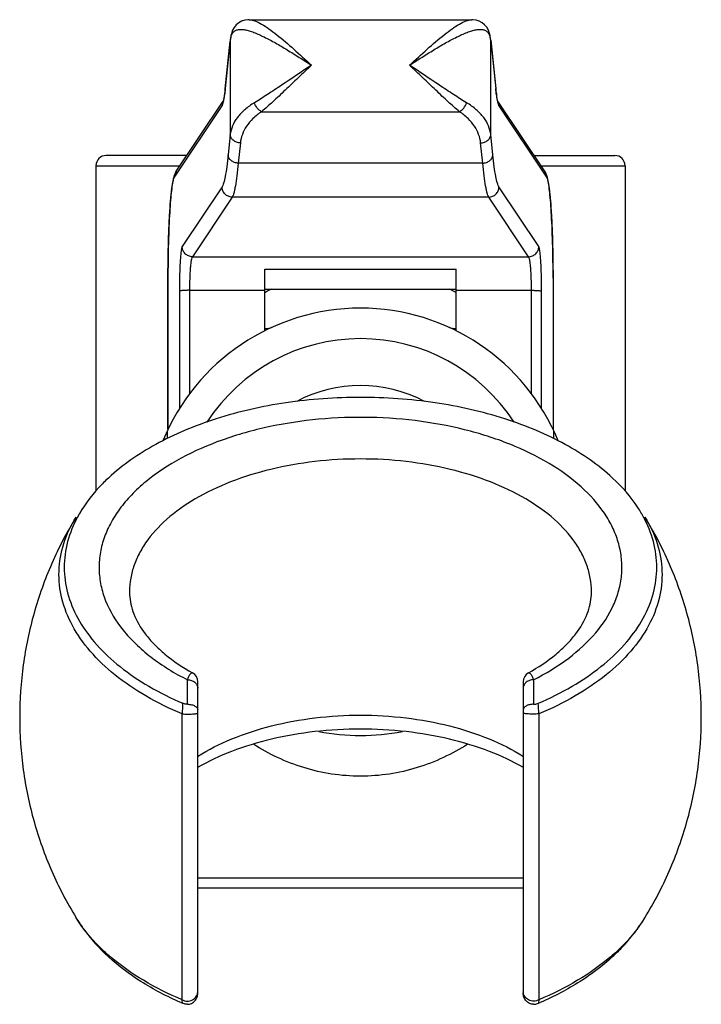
# Model space of a CAD drawing. Header units: millimetres. Extents: x 92 to 332, y 162 to 304.
# Tile 3 of 5: x 137 to 170, y 256 to 304. Entities that reach past the tile are written whole.
import ezdxf

# ---------------------------------------------------------------- set-up
doc = ezdxf.new("R2010")
doc.units = ezdxf.units.MM
doc.header["$LTSCALE"] = 32.67
doc.layers.get('0').update_dxf_attribs({"linetype": 'CONTINUOUS'})
doc.layers.add('ACHSEN', color=7, linetype='CONTINUOUS')

msp = doc.modelspace()

# ---------------------------------------------------------------- linework, layer by layer
at = {"color": 7, "linetype": 'Continuous'}
for p, q in [((147.868, 304.482), (158.804, 304.482)), ((146.938, 303.521), (146.933, 303.478)), ((146.969, 303.706), (146.969, 303.704)), ((159.702, 303.706), (159.702, 303.704)), ((159.711, 303.661), (159.702, 303.704)), ((159.738, 303.478), (159.732, 303.528)), ((159.738, 303.478), (159.982, 301.109)), ((146.68, 301.019), (146.67, 300.938)), ((144.267, 297.007), (146.594, 300.485)), ((160.077, 300.485), (162.4, 297.013)), ((144.803, 297.809), (140.836, 297.809)), ((161.868, 297.809), (165.836, 297.809)), ((144.272, 297.015), (144.271, 297.013)), ((148.636, 289.195), (148.636, 292.22)), ((148.636, 292.22), (158.036, 292.22)), ((158.036, 289.195), (158.036, 292.22)), ((162.8, 291.789), (162.798, 292.165)), ((162.8, 291.789), (162.8, 284.351)), ((148.636, 291.24), (158.036, 291.24)), ((143.836, 284.281), (143.836, 283.896)), ((162.836, 283.896), (162.836, 284.281)), ((145.08, 272.388), (145.081, 272.387)), ((145.336, 256.647), (145.336, 271.951)), ((161.336, 271.951), (161.336, 256.647)), ((161.591, 272.387), (161.591, 272.388)), ((161.336, 261.809), (145.336, 261.809))]:
    msp.add_line(p, q, dxfattribs=at)
at = {"color": 9, "linetype": 'Continuous'}
for p, q in [((146.69, 301.078), (146.932, 303.43)), ((146.933, 303.478), (146.932, 303.43)), ((146.932, 303.43), (146.932, 298.837)), ((159.738, 303.478), (159.739, 303.43)), ((159.739, 298.837), (159.739, 303.43)), ((159.739, 303.43), (159.982, 301.078)), ((146.691, 301.126), (146.69, 301.078)), ((159.98, 301.126), (159.982, 301.078)), ((144.188, 296.739), (146.532, 300.243)), ((160.139, 300.243), (162.484, 296.739)), ((148.473, 299.96), (158.199, 299.96)), ((146.932, 298.837), (146.83, 297.842)), ((159.842, 297.842), (159.739, 298.837)), ((147.431, 298.429), (147.328, 297.434)), ((159.343, 297.434), (159.241, 298.429)), ((140.336, 297.309), (144.469, 297.309)), ((159.343, 297.434), (147.328, 297.434)), ((162.203, 297.309), (166.336, 297.309)), ((146.532, 296.265), (144.572, 293.335)), ((162.099, 293.335), (160.139, 296.265)), ((147.031, 295.764), (145.071, 292.835)), ((159.64, 295.764), (147.031, 295.764)), ((161.6, 292.835), (159.64, 295.764)), ((145.071, 292.835), (161.6, 292.835)), ((143.872, 291.789), (143.873, 291.793)), ((143.873, 284.354), (143.873, 291.793)), ((162.798, 291.793), (162.798, 284.354)), ((162.8, 291.789), (162.798, 291.793)), ((144.433, 291.137), (144.433, 285.369)), ((144.931, 291.186), (144.931, 286.095)), ((144.931, 291.186), (148.636, 291.186)), ((157.969, 291.108), (157.99, 291.096)), ((158.036, 291.186), (161.74, 291.186)), ((161.74, 286.095), (161.74, 291.186)), ((162.239, 285.369), (162.239, 291.137)), ((141.99, 276.229), (141.99, 276.229)), ((144.836, 270.846), (144.836, 272.047)), ((161.836, 272.047), (161.836, 270.846)), ((145.336, 262.309), (161.336, 262.309))]:
    msp.add_line(p, q, dxfattribs=at)
at = {"color": 7, "linetype": 'Continuous'}
for points in [[(147.869, 304.482), (147.806, 304.481), (147.646, 304.458), (147.495, 304.409), (147.355, 304.332), (147.232, 304.23), (147.131, 304.105), (147.051, 303.96), (146.991, 303.795), (146.969, 303.706)], [(159.702, 303.706), (159.678, 303.802), (159.619, 303.965), (159.538, 304.109), (159.436, 304.232), (159.314, 304.334), (159.175, 304.41), (159.023, 304.459), (158.864, 304.481), (158.803, 304.482)], [(146.933, 303.478), (146.689, 301.106), (146.68, 301.019)], [(146.969, 303.704), (146.959, 303.654), (146.948, 303.587), (146.938, 303.521)], [(159.732, 303.528), (159.723, 303.595), (159.711, 303.661)], [(146.67, 300.938), (146.661, 300.862), (146.651, 300.793), (146.642, 300.731), (146.633, 300.674), (146.624, 300.624), (146.616, 300.581), (146.608, 300.544), (146.601, 300.514), (146.596, 300.491), (146.593, 300.481)], [(160.002, 300.934), (159.992, 301.018), (159.982, 301.109)], [(160.082, 300.471), (160.083, 300.469), (160.082, 300.472), (160.078, 300.485), (160.072, 300.506), (160.065, 300.535), (160.057, 300.571), (160.049, 300.614), (160.04, 300.665), (160.031, 300.722), (160.021, 300.786), (160.011, 300.857), (160.002, 300.934)], [(144.135, 296.657), (144.121, 296.592), (144.108, 296.521), (144.095, 296.444), (144.082, 296.361), (144.069, 296.272), (144.057, 296.176), (144.045, 296.073), (144.033, 295.964), (144.022, 295.849), (144.01, 295.726), (143.999, 295.597), (143.989, 295.462), (143.978, 295.319), (143.968, 295.169), (143.958, 295.012), (143.949, 294.848), (143.94, 294.678), (143.931, 294.501), (143.923, 294.317), (143.915, 294.126), (143.908, 293.929), (143.901, 293.726), (143.895, 293.517), (143.89, 293.302), (143.885, 293.082), (143.881, 292.857), (143.877, 292.627), (143.875, 292.393), (143.873, 292.155), (143.872, 291.914), (143.872, 284.351)], [(144.183, 296.83), (144.165, 296.775), (144.15, 296.718), (144.135, 296.657)], [(144.267, 297.007), (144.23, 296.943), (144.204, 296.885), (144.183, 296.83)], [(162.487, 296.834), (162.466, 296.89), (162.439, 296.948), (162.399, 297.015)], [(162.549, 296.597), (162.535, 296.662), (162.521, 296.722), (162.505, 296.779), (162.487, 296.834)], [(162.798, 292.165), (162.797, 292.403), (162.794, 292.638), (162.791, 292.868), (162.786, 293.093), (162.782, 293.313), (162.776, 293.528), (162.77, 293.737), (162.763, 293.94), (162.756, 294.137), (162.748, 294.327), (162.74, 294.511), (162.731, 294.688), (162.722, 294.858), (162.713, 295.022), (162.703, 295.178), (162.693, 295.328), (162.682, 295.47), (162.671, 295.606), (162.66, 295.735), (162.649, 295.857), (162.637, 295.972), (162.626, 296.08), (162.614, 296.182), (162.601, 296.278), (162.589, 296.367), (162.576, 296.45), (162.563, 296.526), (162.549, 296.597)]]:
    msp.add_lwpolyline(points, dxfattribs=at)
at = {"color": 9, "linetype": 'Continuous'}
for centre, radius, start, end in [((148.426, 303.258), 1.504, 169.9987, 173.4228), ((148.446, 303.255), 1.525, 168.3051, 170.0014), ((148.463, 303.251), 1.542, 166.6213, 168.3048), ((147.292, 303.637), 0.33, 168.1075, 184.9701), ((159.38, 303.637), 0.33, 355.0266, 11.8891), ((158.224, 303.255), 1.526, 8.3041, 13.3893), ((158.252, 303.259), 1.497, 6.5732, 8.2904), ((147.024, 300.244), 0.492, 146.2041, 157.375), ((159.647, 300.244), 0.492, 22.6248, 33.7959), ((153.621, 282.097), 10.266, 118.7367, 119.0713), ((153.609, 282.12), 10.24, 118.1938, 118.7368), ((153.588, 282.158), 10.196, 116.9998, 118.1943), ((153.083, 282.158), 10.196, 61.3696, 63.0245), ((153.05, 282.097), 10.266, 60.9286, 61.2328), ((153.336, 279.809), 9, 33.0234, 146.9766), ((175.094, 269.054), 30.554, 176.5483, 177.5329), ((131.505, 269.05), 30.626, 2.4684, 3.4507), ((161.45, 263.959), 6.883, 323.6024, 328.4352), ((147.646, 266.184), 10.183, 229.1247, 229.809), ((159.025, 266.185), 10.184, 310.1816, 310.8784)]:
    msp.add_arc(centre, radius, start, end, dxfattribs=at)
at = {"color": 7, "linetype": 'Continuous'}
for centre, radius, start, end in [((140.836, 297.309), 0.5, 90, 180), ((165.836, 297.309), 0.5, 0, 90), ((153.336, 279.809), 10.5, 22.2698, 157.73), ((153.336, 279.809), 6.7, 62.0783, 117.9218), ((144.732, 277.179), 6.03, 151.9634, 153.0412), ((161.94, 277.179), 6.03, 26.9604, 28.0366), ((144.836, 271.951), 0.5, 0, 60.678), ((161.836, 271.951), 0.5, 119.3227, 180), ((153.336, 279.809), 10.5, 258.723, 281.2911), ((151.171, 271.425), 16.631, 246.3644, 246.7114), ((155.501, 271.425), 16.631, 293.2886, 293.6356)]:
    msp.add_arc(centre, radius, start, end, dxfattribs=at)
at = {"color": 9, "linetype": 'Continuous'}
for points, knots in [([(147.869, 304.482), (147.962, 304.482), (148.173, 304.426), (148.492, 304.264), (148.849, 304.029), (149.384, 303.625), (150.081, 303.025), (150.636, 302.512), (150.922, 302.244)], [0, 0, 0, 0, 0.073142, 0.167295, 0.280055, 0.407528, 0.69259, 1, 1, 1, 1]), ([(155.749, 302.244), (156.035, 302.512), (156.59, 303.025), (157.288, 303.625), (157.822, 304.029), (158.18, 304.264), (158.498, 304.426), (158.709, 304.482), (158.803, 304.482)], [0, 0, 0, 0, 0.307411, 0.592474, 0.719947, 0.832707, 0.926859, 1, 1, 1, 1]), ([(147.051, 303.822), (147.079, 303.864), (147.149, 303.938), (147.295, 303.999), (147.465, 304.014), (147.658, 303.992), (147.871, 303.938), (148.193, 303.826), (148.626, 303.628), (149.169, 303.337), (149.74, 302.999), (150.328, 302.631), (150.723, 302.375), (150.922, 302.244)], [0, 0, 0, 0, 0.033957, 0.067891, 0.105863, 0.149792, 0.200009, 0.256105, 0.383077, 0.525161, 0.677646, 0.836951, 1, 1, 1, 1]), ([(155.749, 302.244), (155.948, 302.375), (156.343, 302.631), (156.931, 302.999), (157.503, 303.337), (158.045, 303.628), (158.478, 303.826), (158.8, 303.938), (159.014, 303.992), (159.206, 304.014), (159.377, 303.999), (159.522, 303.938), (159.593, 303.864), (159.62, 303.822)], [0, 0, 0, 0, 0.163049, 0.322354, 0.474839, 0.616923, 0.743895, 0.799991, 0.850208, 0.894137, 0.932109, 0.966043, 1, 1, 1, 1]), ([(146.963, 303.608), (146.966, 303.618), (146.976, 303.658), (146.989, 303.697), (147, 303.725)], [0, 0, 0, 0, 0.261953, 1, 1, 1, 1]), ([(147, 303.725), (147.004, 303.734), (147.018, 303.767), (147.036, 303.8), (147.051, 303.822)], [0, 0, 0, 0, 0.260869, 1, 1, 1, 1]), ([(159.62, 303.822), (159.626, 303.813), (159.65, 303.775), (159.669, 303.733), (159.681, 303.7)], [0, 0, 0, 0, 0.237658, 1, 1, 1, 1]), ([(159.681, 303.7), (159.683, 303.693), (159.694, 303.663), (159.703, 303.632), (159.708, 303.608)], [0, 0, 0, 0, 0.241037, 1, 1, 1, 1]), ([(150.922, 302.244), (150.431, 301.921), (149.714, 301.435), (148.785, 300.815), (148.339, 300.53), (148.123, 300.402)], [0, 0, 0, 0, 0.526293, 0.774981, 1, 1, 1, 1]), ([(150.922, 302.244), (150.704, 302.039), (150.275, 301.631), (149.647, 301.029), (149.053, 300.468), (148.662, 300.118), (148.473, 299.96)], [0, 0, 0, 0, 0.267685, 0.530615, 0.77915, 1, 1, 1, 1]), ([(158.199, 299.96), (158.009, 300.118), (157.619, 300.468), (157.024, 301.029), (156.396, 301.631), (155.967, 302.039), (155.749, 302.244)], [0, 0, 0, 0, 0.22085, 0.469385, 0.732315, 1, 1, 1, 1]), ([(158.549, 300.402), (158.333, 300.53), (157.886, 300.815), (156.957, 301.435), (156.24, 301.921), (155.749, 302.244)], [0, 0, 0, 0, 0.225019, 0.473707, 1, 1, 1, 1]), ([(146.614, 300.518), (146.621, 300.556), (146.652, 300.742), (146.674, 300.929), (146.69, 301.078)], [0, 0, 0, 0, 0.205297, 1, 1, 1, 1]), ([(159.982, 301.078), (159.987, 301.023), (160.008, 300.836), (160.033, 300.649), (160.058, 300.518)], [0, 0, 0, 0, 0.293585, 1, 1, 1, 1]), ([(146.587, 300.393), (146.589, 300.402), (146.599, 300.444), (146.608, 300.485), (146.614, 300.518)], [0, 0, 0, 0, 0.226585, 1, 1, 1, 1]), ([(160.058, 300.518), (160.06, 300.506), (160.068, 300.464), (160.077, 300.423), (160.085, 300.393)], [0, 0, 0, 0, 0.27336, 1, 1, 1, 1]), ([(146.532, 300.243), (146.544, 300.261), (146.565, 300.311), (146.579, 300.362), (146.587, 300.393)], [0, 0, 0, 0, 0.40181, 1, 1, 1, 1]), ([(148.123, 300.402), (147.954, 300.301), (147.648, 300.086), (147.278, 299.7), (147.03, 299.282), (146.949, 298.983), (146.932, 298.837)], [0, 0, 0, 0, 0.290195, 0.54941, 0.783041, 1, 1, 1, 1]), ([(148.473, 299.96), (148.39, 300.003), (148.244, 300.136), (148.151, 300.308), (148.123, 300.402)], [0, 0, 0, 0, 0.487072, 1, 1, 1, 1]), ([(158.199, 299.96), (158.281, 300.003), (158.427, 300.136), (158.52, 300.308), (158.549, 300.402)], [0, 0, 0, 0, 0.48707, 1, 1, 1, 1]), ([(159.739, 298.837), (159.723, 298.983), (159.642, 299.282), (159.394, 299.7), (159.024, 300.086), (158.718, 300.301), (158.549, 300.402)], [0, 0, 0, 0, 0.216959, 0.45059, 0.709805, 1, 1, 1, 1]), ([(160.085, 300.393), (160.092, 300.362), (160.107, 300.311), (160.127, 300.261), (160.139, 300.243)], [0, 0, 0, 0, 0.59819, 1, 1, 1, 1]), ([(148.473, 299.96), (148.323, 299.86), (148.051, 299.645), (147.729, 299.266), (147.514, 298.859), (147.445, 298.57), (147.431, 298.429)], [0, 0, 0, 0, 0.283041, 0.540101, 0.77655, 1, 1, 1, 1]), ([(159.241, 298.429), (159.226, 298.57), (159.157, 298.859), (158.943, 299.266), (158.62, 299.645), (158.349, 299.86), (158.199, 299.96)], [0, 0, 0, 0, 0.22345, 0.459899, 0.716959, 1, 1, 1, 1]), ([(147.431, 298.429), (147.367, 298.431), (147.243, 298.455), (147.081, 298.544), (146.966, 298.675), (146.934, 298.784), (146.932, 298.837)], [0, 0, 0, 0, 0.271415, 0.53258, 0.774988, 1, 1, 1, 1]), ([(159.241, 298.429), (159.304, 298.431), (159.429, 298.455), (159.59, 298.544), (159.705, 298.675), (159.737, 298.784), (159.739, 298.837)], [0, 0, 0, 0, 0.271415, 0.53258, 0.774988, 1, 1, 1, 1]), ([(146.83, 297.842), (146.809, 297.644), (146.769, 297.29), (146.698, 296.826), (146.634, 296.523), (146.577, 296.351), (146.548, 296.289), (146.532, 296.265)], [0, 0, 0, 0, 0.370859, 0.663347, 0.87334, 0.946918, 1, 1, 1, 1]), ([(147.328, 297.434), (147.265, 297.436), (147.14, 297.46), (146.979, 297.549), (146.864, 297.68), (146.832, 297.789), (146.83, 297.842)], [0, 0, 0, 0, 0.271415, 0.53258, 0.774988, 1, 1, 1, 1]), ([(159.343, 297.434), (159.407, 297.436), (159.531, 297.46), (159.693, 297.549), (159.807, 297.68), (159.84, 297.789), (159.842, 297.842)], [0, 0, 0, 0, 0.271415, 0.53258, 0.774988, 1, 1, 1, 1]), ([(160.139, 296.265), (160.123, 296.289), (160.094, 296.351), (160.037, 296.523), (159.974, 296.826), (159.903, 297.29), (159.862, 297.644), (159.842, 297.842)], [0, 0, 0, 0, 0.053082, 0.12666, 0.336653, 0.629141, 1, 1, 1, 1]), ([(147.328, 297.434), (147.308, 297.224), (147.267, 296.849), (147.205, 296.411), (147.151, 296.131), (147.113, 295.975), (147.076, 295.855), (147.047, 295.79), (147.031, 295.764)], [0, 0, 0, 0, 0.371402, 0.664152, 0.779641, 0.874089, 0.947402, 1, 1, 1, 1]), ([(159.64, 295.764), (159.624, 295.79), (159.595, 295.855), (159.558, 295.975), (159.521, 296.131), (159.467, 296.411), (159.404, 296.849), (159.364, 297.224), (159.343, 297.434)], [0, 0, 0, 0, 0.052598, 0.125911, 0.220359, 0.335848, 0.628598, 1, 1, 1, 1]), ([(143.873, 291.793), (143.873, 292.087), (143.877, 292.671), (143.895, 293.527), (143.923, 294.334), (143.961, 295.061), (144.001, 295.604), (144.037, 295.978), (144.065, 296.207), (144.093, 296.397), (144.122, 296.549), (144.151, 296.659), (144.174, 296.718), (144.188, 296.739)], [0, 0, 0, 0, 0.177718, 0.352279, 0.516965, 0.665448, 0.792098, 0.845717, 0.892184, 0.931088, 0.96211, 0.985063, 1, 1, 1, 1]), ([(162.484, 296.739), (162.497, 296.718), (162.52, 296.659), (162.549, 296.549), (162.578, 296.397), (162.607, 296.207), (162.634, 295.978), (162.671, 295.604), (162.711, 295.061), (162.749, 294.334), (162.777, 293.527), (162.794, 292.671), (162.798, 292.087), (162.798, 291.793)], [0, 0, 0, 0, 0.014937, 0.03789, 0.068912, 0.107816, 0.154283, 0.207902, 0.334552, 0.483035, 0.647721, 0.822282, 1, 1, 1, 1]), ([(147.031, 295.764), (146.966, 295.765), (146.835, 295.792), (146.669, 295.903), (146.558, 296.069), (146.532, 296.2), (146.532, 296.265)], [0, 0, 0, 0, 0.250108, 0.500501, 0.750601, 1, 1, 1, 1]), ([(159.64, 295.764), (159.705, 295.765), (159.836, 295.792), (160.002, 295.903), (160.113, 296.069), (160.139, 296.2), (160.139, 296.265)], [0, 0, 0, 0, 0.250108, 0.500501, 0.750601, 1, 1, 1, 1]), ([(144.572, 293.335), (144.566, 293.326), (144.556, 293.3), (144.543, 293.251), (144.53, 293.184), (144.512, 293.06), (144.492, 292.865), (144.471, 292.59), (144.455, 292.267), (144.438, 291.777), (144.433, 291.397), (144.433, 291.137)], [0, 0, 0, 0, 0.014943, 0.037896, 0.068927, 0.107833, 0.207904, 0.334535, 0.483006, 0.647661, 1, 1, 1, 1]), ([(145.071, 292.835), (145.006, 292.835), (144.875, 292.862), (144.709, 292.974), (144.598, 293.14), (144.572, 293.271), (144.572, 293.335)], [0, 0, 0, 0, 0.250108, 0.500501, 0.750601, 1, 1, 1, 1]), ([(161.6, 292.835), (161.665, 292.835), (161.796, 292.862), (161.962, 292.974), (162.073, 293.14), (162.099, 293.271), (162.099, 293.335)], [0, 0, 0, 0, 0.250108, 0.500501, 0.750601, 1, 1, 1, 1]), ([(162.239, 291.137), (162.239, 291.397), (162.234, 291.777), (162.217, 292.267), (162.2, 292.59), (162.18, 292.865), (162.159, 293.06), (162.141, 293.184), (162.128, 293.251), (162.115, 293.3), (162.105, 293.326), (162.099, 293.335)], [0, 0, 0, 0, 0.352339, 0.516994, 0.665465, 0.792096, 0.892167, 0.931073, 0.962104, 0.985057, 1, 1, 1, 1]), ([(145.071, 292.835), (145.065, 292.828), (145.055, 292.808), (145.035, 292.751), (145.013, 292.645), (144.991, 292.483), (144.97, 292.276), (144.953, 292.034), (144.936, 291.666), (144.931, 291.381), (144.931, 291.186)], [0, 0, 0, 0, 0.015833, 0.039301, 0.109654, 0.209739, 0.336146, 0.484262, 0.648508, 1, 1, 1, 1]), ([(161.74, 291.186), (161.74, 291.381), (161.735, 291.666), (161.718, 292.034), (161.701, 292.276), (161.681, 292.483), (161.658, 292.645), (161.636, 292.751), (161.616, 292.808), (161.606, 292.828), (161.6, 292.835)], [0, 0, 0, 0, 0.351492, 0.515738, 0.663854, 0.790261, 0.890346, 0.960699, 0.984167, 1, 1, 1, 1]), ([(144.931, 291.186), (144.87, 291.186), (144.781, 291.184), (144.668, 291.178), (144.594, 291.173), (144.533, 291.166), (144.485, 291.158), (144.453, 291.149), (144.436, 291.142), (144.433, 291.137)], [0, 0, 0, 0, 0.363365, 0.529313, 0.67681, 0.800945, 0.897763, 0.964196, 1, 1, 1, 1]), ([(161.74, 291.186), (161.801, 291.186), (161.89, 291.184), (162.004, 291.178), (162.077, 291.173), (162.139, 291.166), (162.187, 291.158), (162.218, 291.149), (162.236, 291.142), (162.239, 291.137)], [0, 0, 0, 0, 0.363365, 0.529313, 0.67681, 0.800945, 0.897763, 0.964196, 1, 1, 1, 1]), ([(148.638, 289.303), (148.704, 289.305), (148.825, 289.315), (148.944, 289.346), (148.995, 289.369)], [0, 0, 0, 0, 0.538786, 1, 1, 1, 1]), ([(157.676, 289.369), (157.727, 289.346), (157.846, 289.315), (157.968, 289.305), (158.033, 289.303)], [0, 0, 0, 0, 0.461214, 1, 1, 1, 1]), ([(161.836, 272.047), (162.441, 272.354), (163.548, 273.023), (164.91, 274.263), (165.695, 275.451), (166.051, 276.435), (166.186, 277.17), (166.192, 277.909), (166.069, 278.644), (165.82, 279.368), (165.309, 280.331), (164.344, 281.468), (162.8, 282.628), (160.9, 283.59), (158.713, 284.319), (156.322, 284.791), (153.817, 284.986), (151.293, 284.898), (148.847, 284.53), (146.573, 283.896), (145.168, 283.285), (144.522, 282.936)], [0, 0, 0, 0, 0.062339, 0.118124, 0.167944, 0.19123, 0.21385, 0.236227, 0.258806, 0.282014, 0.306219, 0.358592, 0.417347, 0.482553, 0.553392, 0.628437, 0.705877, 0.783706, 0.859888, 0.932518, 1, 1, 1, 1]), ([(144.522, 282.936), (143.909, 282.604), (143.05, 282.046), (142.078, 281.154), (141.491, 280.463), (141.031, 279.74), (140.703, 278.991), (140.514, 278.225), (140.466, 277.45), (140.559, 276.677), (140.877, 275.64), (141.48, 274.66), (142.291, 273.783), (143.312, 272.91), (144.203, 272.367), (144.836, 272.047)], [0, 0, 0, 0, 0.144923, 0.21136, 0.273891, 0.33291, 0.389046, 0.443164, 0.496315, 0.549652, 0.604306, 0.721032, 0.784774, 0.852496, 1, 1, 1, 1]), ([(164.682, 276.229), (164.691, 276.445), (164.671, 276.883), (164.527, 277.533), (164.271, 278.171), (163.77, 279.017), (162.858, 280.008), (161.431, 281.011), (159.695, 281.831), (157.717, 282.439), (155.569, 282.814), (153.336, 282.94), (151.103, 282.814), (148.956, 282.439), (146.977, 281.831), (145.241, 281.011), (143.814, 280.009), (142.902, 279.018), (142.401, 278.171), (142.144, 277.534), (142, 276.884), (141.98, 276.445), (141.99, 276.229)], [0, 0, 0, 0, 0.022497, 0.045332, 0.068926, 0.093629, 0.147237, 0.207376, 0.273943, 0.345982, 0.42196, 0.499993, 0.578027, 0.654007, 0.726047, 0.792617, 0.852759, 0.906369, 0.931073, 0.954667, 0.977503, 1, 1, 1, 1]), ([(144.568, 270.369), (143.956, 270.627), (142.804, 271.191), (141.275, 272.221), (140.043, 273.383), (139.143, 274.652), (138.604, 276.001), (138.453, 277.393), (138.7, 278.779), (139.105, 279.636), (139.357, 280.046)], [0, 0, 0, 0, 0.157849, 0.303419, 0.436354, 0.557645, 0.669943, 0.777558, 0.885845, 1, 1, 1, 1]), ([(167.315, 280.046), (167.566, 279.636), (167.971, 278.779), (168.218, 277.393), (168.068, 276.001), (167.529, 274.652), (166.628, 273.383), (165.397, 272.221), (163.867, 271.191), (162.716, 270.627), (162.103, 270.369)], [0, 0, 0, 0, 0.114155, 0.222442, 0.330057, 0.442355, 0.563646, 0.696581, 0.842151, 1, 1, 1, 1]), ([(144.836, 272.047), (144.854, 272.103), (144.883, 272.18), (144.928, 272.272), (144.96, 272.323), (144.99, 272.361), (145.02, 272.386), (145.052, 272.397), (145.072, 272.392), (145.08, 272.388)], [0, 0, 0, 0, 0.388611, 0.546149, 0.678498, 0.785916, 0.870233, 0.937189, 1, 1, 1, 1]), ([(161.591, 272.388), (161.599, 272.392), (161.619, 272.397), (161.651, 272.386), (161.681, 272.361), (161.712, 272.323), (161.743, 272.272), (161.788, 272.18), (161.817, 272.103), (161.836, 272.047)], [0, 0, 0, 0, 0.062801, 0.129755, 0.214073, 0.321492, 0.453843, 0.611382, 1, 1, 1, 1]), ([(144.836, 272.047), (144.9, 272.047), (145.028, 272.027), (145.193, 271.939), (145.307, 271.804), (145.336, 271.691), (145.336, 271.638)], [0, 0, 0, 0, 0.272454, 0.532336, 0.773323, 1, 1, 1, 1]), ([(161.836, 272.047), (161.771, 272.047), (161.644, 272.027), (161.479, 271.939), (161.364, 271.804), (161.336, 271.691), (161.336, 271.638)], [0, 0, 0, 0, 0.272454, 0.532336, 0.773323, 1, 1, 1, 1]), ([(144.568, 270.369), (144.652, 270.365), (144.781, 270.362), (144.95, 270.364), (145.071, 270.367), (145.176, 270.373), (145.249, 270.38), (145.293, 270.386), (145.316, 270.391), (145.329, 270.395), (145.336, 270.4), (145.336, 270.402)], [0, 0, 0, 0, 0.326604, 0.497871, 0.658547, 0.797253, 0.904341, 0.943694, 0.972672, 0.991085, 1, 1, 1, 1]), ([(144.568, 256.327), (144.571, 257.122), (144.574, 259.018), (144.575, 263.699), (144.572, 267.584), (144.568, 270.369)], [0, 0, 0, 0, 0.169972, 0.404951, 1, 1, 1, 1]), ([(145.329, 268.28), (145.861, 268.615), (147.042, 269.207), (148.987, 269.835), (151.115, 270.223), (153.336, 270.354), (155.556, 270.223), (157.684, 269.835), (159.63, 269.207), (160.81, 268.615), (161.342, 268.28)], [0, 0, 0, 0, 0.112797, 0.235695, 0.365928, 0.5, 0.634072, 0.764305, 0.887203, 1, 1, 1, 1]), ([(162.103, 270.369), (162.019, 270.365), (161.891, 270.362), (161.721, 270.364), (161.6, 270.367), (161.496, 270.373), (161.422, 270.38), (161.378, 270.386), (161.356, 270.391), (161.343, 270.395), (161.336, 270.4), (161.336, 270.402)], [0, 0, 0, 0, 0.326609, 0.497881, 0.658559, 0.797266, 0.904351, 0.943703, 0.972678, 0.991087, 1, 1, 1, 1]), ([(162.103, 270.369), (162.099, 267.584), (162.096, 263.699), (162.098, 259.018), (162.1, 257.122), (162.103, 256.327)], [0, 0, 0, 0, 0.595049, 0.830028, 1, 1, 1, 1]), ([(153.336, 267.309), (152.861, 267.309), (151.916, 267.381), (150.543, 267.696), (149.252, 268.196), (148.453, 268.639), (148.074, 268.882)], [0, 0, 0, 0, 0.255837, 0.508851, 0.757138, 1, 1, 1, 1]), ([(158.599, 268.883), (158.22, 268.64), (157.42, 268.197), (156.129, 267.696), (154.756, 267.381), (153.81, 267.309), (153.336, 267.309)], [0, 0, 0, 0, 0.24286, 0.491146, 0.744161, 1, 1, 1, 1]), ([(140.982, 258.484), (140.817, 258.627), (140.208, 259.189), (139.676, 259.837), (139.357, 260.357)], [0, 0, 0, 0, 0.263939, 1, 1, 1, 1]), ([(166.99, 259.875), (166.9, 259.753), (166.507, 259.253), (166.055, 258.801), (165.69, 258.485)], [0, 0, 0, 0, 0.240173, 1, 1, 1, 1]), ([(144.568, 256.327), (143.915, 256.602), (142.692, 257.206), (141.571, 257.986), (141.074, 258.405)], [0, 0, 0, 0, 0.521879, 1, 1, 1, 1]), ([(165.596, 258.404), (165.099, 257.985), (163.978, 257.205), (162.756, 256.602), (162.103, 256.327)], [0, 0, 0, 0, 0.478133, 1, 1, 1, 1]), ([(144.568, 256.327), (144.644, 256.283), (144.82, 256.234), (145.042, 256.283), (145.187, 256.38), (145.271, 256.476), (145.324, 256.589), (145.336, 256.671), (145.336, 256.711)], [0, 0, 0, 0, 0.255887, 0.512397, 0.638415, 0.761302, 0.881548, 1, 1, 1, 1]), ([(162.103, 256.327), (162.027, 256.283), (161.851, 256.235), (161.629, 256.283), (161.485, 256.38), (161.401, 256.476), (161.348, 256.589), (161.336, 256.671), (161.336, 256.711)], [0, 0, 0, 0, 0.255887, 0.512397, 0.638415, 0.761302, 0.881548, 1, 1, 1, 1]), ([(144.596, 256.149), (144.593, 256.16), (144.58, 256.219), (144.573, 256.279), (144.568, 256.327)], [0, 0, 0, 0, 0.196005, 1, 1, 1, 1]), ([(162.103, 256.327), (162.101, 256.308), (162.095, 256.249), (162.086, 256.189), (162.076, 256.149)], [0, 0, 0, 0, 0.304479, 1, 1, 1, 1])]:
    msp.add_open_spline(points, degree=3, knots=knots, dxfattribs=at)
for points in [[(146.57, 300.433), (146.545, 300.374), (146.532, 300.308), (146.532, 300.243)], [(160.101, 300.433), (160.126, 300.374), (160.139, 300.308), (160.139, 300.243)], [(144.271, 297.013), (144.218, 296.934), (144.188, 296.834), (144.188, 296.739)], [(162.4, 297.013), (162.454, 296.934), (162.484, 296.834), (162.484, 296.739)]]:
    msp.add_open_spline(points, degree=3, dxfattribs=at)
at = {"color": 7, "linetype": 'Continuous'}
for points, knots in [([(165.726, 281.961), (165.03, 282.608), (163.798, 283.451), (161.969, 284.327), (159.854, 285.104), (156.961, 285.754), (153.335, 286.014), (149.71, 285.753), (146.817, 285.104), (144.702, 284.327), (142.873, 283.451), (141.641, 282.607), (140.945, 281.961)], [0, 0, 0, 0, 0.107311, 0.166549, 0.229038, 0.36158, 0.500004, 0.638427, 0.770967, 0.833455, 0.892692, 1, 1, 1, 1]), ([(140.945, 281.961), (140.785, 281.812), (140.198, 281.227), (139.696, 280.551), (139.409, 280.013)], [0, 0, 0, 0, 0.264363, 1, 1, 1, 1]), ([(167.262, 280.013), (167.17, 280.187), (166.745, 280.9), (166.189, 281.531), (165.726, 281.961)], [0, 0, 0, 0, 0.237201, 1, 1, 1, 1]), ([(139.357, 279.913), (139.158, 279.521), (138.851, 278.706), (138.72, 277.412), (138.938, 276.122), (139.495, 274.877), (140.368, 273.705), (141.532, 272.629), (142.96, 271.669), (144.028, 271.138), (144.596, 270.893)], [0, 0, 0, 0, 0.111757, 0.219295, 0.327451, 0.440931, 0.563392, 0.697042, 0.842691, 1, 1, 1, 1]), ([(162.076, 270.893), (162.643, 271.138), (163.712, 271.669), (165.139, 272.629), (166.304, 273.705), (167.177, 274.877), (167.734, 276.122), (167.952, 277.412), (167.82, 278.706), (167.513, 279.522), (167.314, 279.913)], [0, 0, 0, 0, 0.157309, 0.302957, 0.436607, 0.559067, 0.672547, 0.780703, 0.888242, 1, 1, 1, 1]), ([(141.99, 276.229), (141.996, 276.073), (142.038, 275.751), (142.244, 275.078), (142.642, 274.41), (143.197, 273.775), (143.943, 273.094), (144.604, 272.655), (145.08, 272.388)], [0, 0, 0, 0, 0.09157, 0.188396, 0.410198, 0.539162, 0.680746, 1, 1, 1, 1]), ([(161.591, 272.388), (162.067, 272.655), (162.728, 273.094), (163.474, 273.775), (164.029, 274.41), (164.428, 275.077), (164.634, 275.751), (164.675, 276.072), (164.682, 276.228)], [0, 0, 0, 0, 0.319236, 0.460824, 0.589793, 0.811603, 0.908439, 1, 1, 1, 1]), ([(144.836, 270.846), (144.814, 270.846), (144.732, 270.85), (144.651, 270.87), (144.596, 270.893)], [0, 0, 0, 0, 0.262108, 1, 1, 1, 1]), ([(144.836, 270.846), (144.903, 270.846), (145.029, 270.832), (145.172, 270.779), (145.258, 270.72), (145.313, 270.663), (145.336, 270.607), (145.336, 270.573)], [0, 0, 0, 0, 0.328161, 0.612163, 0.730632, 0.83297, 1, 1, 1, 1]), ([(161.836, 270.846), (161.768, 270.846), (161.642, 270.832), (161.5, 270.779), (161.414, 270.72), (161.358, 270.663), (161.336, 270.607), (161.336, 270.573)], [0, 0, 0, 0, 0.328157, 0.612156, 0.730625, 0.832965, 1, 1, 1, 1]), ([(161.836, 270.846), (161.857, 270.846), (161.939, 270.85), (162.02, 270.87), (162.076, 270.893)], [0, 0, 0, 0, 0.262112, 1, 1, 1, 1]), ([(161.342, 267.734), (160.807, 268.043), (159.624, 268.592), (157.683, 269.179), (155.556, 269.545), (153.335, 269.669), (151.115, 269.545), (148.988, 269.179), (147.047, 268.592), (145.863, 268.043), (145.329, 267.733)], [0, 0, 0, 0, 0.111412, 0.234318, 0.365144, 0.500002, 0.634861, 0.765686, 0.88859, 1, 1, 1, 1]), ([(139.357, 260.357), (139.464, 260.182), (139.925, 259.491), (140.486, 258.868), (140.945, 258.441)], [0, 0, 0, 0, 0.245998, 1, 1, 1, 1]), ([(165.726, 258.442), (165.882, 258.586), (166.473, 259.169), (166.991, 259.829), (167.315, 260.357)], [0, 0, 0, 0, 0.255079, 1, 1, 1, 1]), ([(144.503, 256.189), (143.827, 256.485), (142.572, 257.136), (141.437, 257.985), (140.945, 258.441)], [0, 0, 0, 0, 0.524112, 1, 1, 1, 1]), ([(165.726, 258.442), (165.235, 257.985), (164.1, 257.136), (162.845, 256.485), (162.168, 256.189)], [0, 0, 0, 0, 0.475884, 1, 1, 1, 1]), ([(144.836, 256.101), (144.904, 256.101), (145.043, 256.132), (145.209, 256.261), (145.313, 256.442), (145.336, 256.579), (145.336, 256.647)], [0, 0, 0, 0, 0.25144, 0.501567, 0.750739, 1, 1, 1, 1]), ([(161.836, 256.101), (161.767, 256.101), (161.629, 256.132), (161.462, 256.261), (161.358, 256.442), (161.336, 256.579), (161.336, 256.647)], [0, 0, 0, 0, 0.25144, 0.501567, 0.750739, 1, 1, 1, 1]), ([(144.836, 256.101), (144.814, 256.101), (144.732, 256.105), (144.651, 256.125), (144.596, 256.149)], [0, 0, 0, 0, 0.262106, 1, 1, 1, 1]), ([(161.836, 256.101), (161.857, 256.101), (161.939, 256.105), (162.02, 256.125), (162.076, 256.149)], [0, 0, 0, 0, 0.262108, 1, 1, 1, 1])]:
    msp.add_open_spline(points, degree=3, knots=knots, dxfattribs=at)
at = {"layer": 'ACHSEN', "color": 7, "linetype": 'Continuous'}
for p, q in [((140.336, 297.309), (140.336, 281.344)), ((166.336, 297.309), (166.336, 281.344))]:
    msp.add_line(p, q, dxfattribs=at)
for points in [[(139.357, 280.046), (138.906, 279.311), (138.105, 277.777), (137.233, 275.333), (136.704, 272.792), (136.527, 270.202), (136.704, 267.611), (137.233, 265.07), (138.105, 262.626), (138.906, 261.091), (139.357, 260.357)], [(167.315, 260.357), (167.766, 261.091), (168.566, 262.626), (169.438, 265.07), (169.967, 267.611), (170.145, 270.201), (169.967, 272.791), (169.438, 275.333), (168.566, 277.777), (167.766, 279.311), (167.315, 280.046)]]:
    msp.add_open_spline(points, degree=3, knots=[0, 0, 0, 0, 0.124928, 0.249914, 0.374941, 0.499987, 0.625035, 0.750067, 0.875066, 1, 1, 1, 1], dxfattribs=at)

doc.saveas('drawing.dxf')
